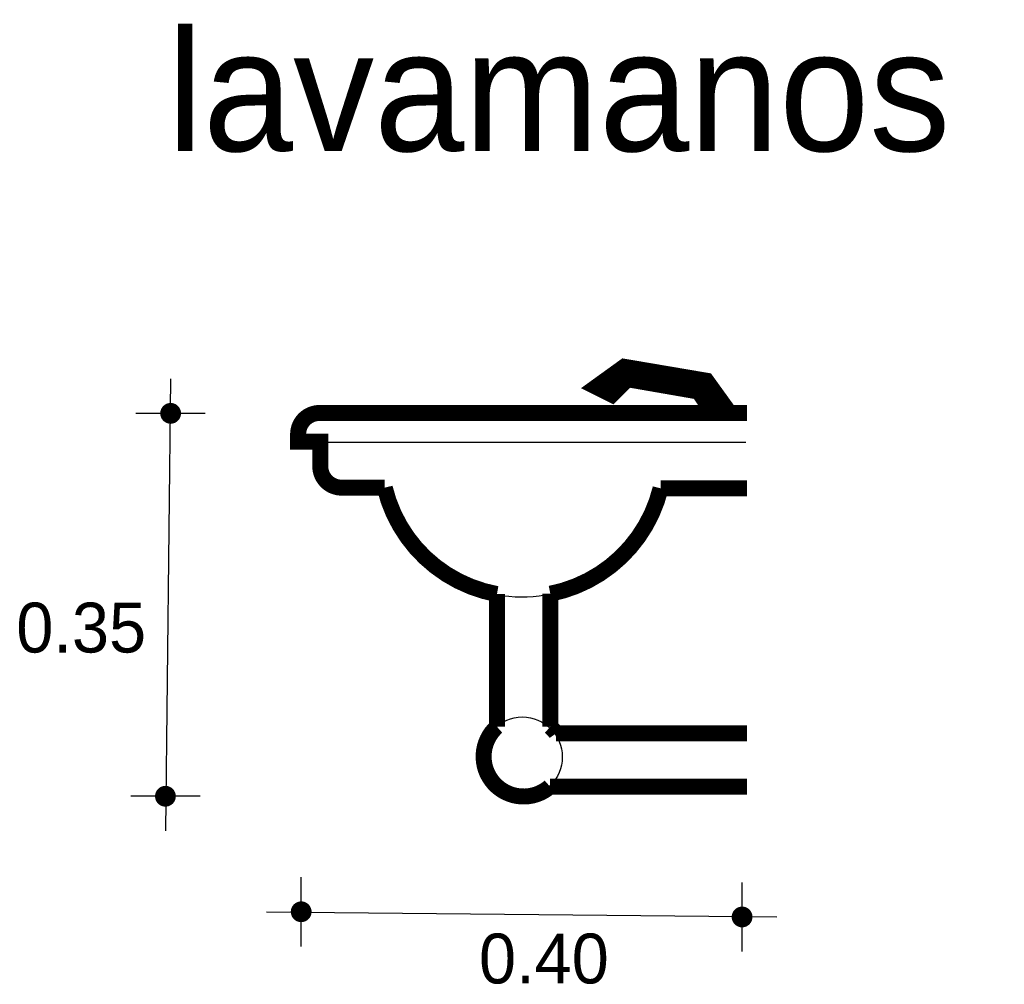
# Model space of a CAD drawing. Extents: x 13.875 to 14.797, y -3.664 to -2.759.
import ezdxf

# ---------------------------------------------------------------- set-up
doc = ezdxf.new("R2010")
doc.units = 0
doc.header["$MEASUREMENT"] = 0
for name, color, linetype in [('BORDE', 2, 'CONTINUOUS'), ('COTAS', 6, 'CONTINUOUS'), ('DIBUJO', 5, 'CONTINUOUS'), ('TEXTO', 4, 'CONTINUOUS')]:
    doc.layers.add(name, color=color, linetype=linetype)

msp = doc.modelspace()

# ---------------------------------------------------------------- linework, layer by layer
at = {"layer": 'BORDE', "const_width": 0.015}
for points in [[(14.55641, -3.12799), (14.54003, -3.12799), (14.51825, -3.09775), (14.44131, -3.08469), (14.41518, -3.10355), (14.4297, -3.11081), (14.44422, -3.0963), (14.511, -3.10791), (14.52439, -3.12799), (14.15641, -3.12799), (14.15565, -3.12799, 0.414214), (14.13565, -3.14799), (14.13565, -3.15499), (14.15641, -3.15499), (14.15641, -3.17799, 0.414214), (14.17641, -3.19799), (14.21682, -3.19799, 0.296551), (14.32197, -3.29783), (14.32197, -3.42221, 0.994842), (14.37168, -3.47834), (14.55641, -3.47834)], [(14.55641, -3.42834), (14.37746, -3.42834, 0.055048), (14.37197, -3.42221), (14.37197, -3.29752, 0.291909), (14.47535, -3.1986), (14.55641, -3.1986)]]:
    msp.add_lwpolyline(points, format="xyb", dxfattribs=at)
at = {"layer": 'COTAS'}
for p, q in [((14.01619, -3.09586), (14.01132, -3.51985)), ((14.04865, -3.12833), (13.98372, -3.12833)), ((14.04378, -3.48738), (13.97885, -3.48738)), ((14.13854, -3.62817), (14.13854, -3.56324)), ((14.55171, -3.63304), (14.55171, -3.56811)), ((14.10608, -3.5957), (14.58417, -3.60057))]:
    msp.add_line(p, q, dxfattribs=at)
at = {"layer": 'COTAS', "const_width": 0.00974}
for points in [[(14.01132, -3.12833, 1), (14.02106, -3.12833, 1)], [(14.00645, -3.48738, 1), (14.01619, -3.48738, 1)], [(14.13367, -3.5957, 1), (14.14341, -3.5957, 1)], [(14.54684, -3.60057, 1), (14.55658, -3.60057, 1)]]:
    msp.add_lwpolyline(points, format="xyb", close=True, dxfattribs=at)
at = {"layer": 'DIBUJO'}
for p, q in [((14.44011, -3.08507), (14.41398, -3.10394)), ((14.51705, -3.09813), (14.44011, -3.08507)), ((14.4285, -3.11119), (14.44301, -3.09668)), ((14.44301, -3.09668), (14.50979, -3.10829)), ((14.53883, -3.12837), (14.51705, -3.09813)), ((14.41398, -3.10394), (14.4285, -3.11119)), ((14.50979, -3.10829), (14.52431, -3.13006)), ((14.15521, -3.12837), (14.15445, -3.12837)), ((14.55521, -3.12837), (14.15521, -3.12837)), ((14.13445, -3.14837), (14.13445, -3.15538)), ((14.13445, -3.15538), (14.55521, -3.15538)), ((14.15521, -3.15538), (14.15521, -3.17837)), ((14.17521, -3.19837), (14.21562, -3.19837)), ((14.47415, -3.19899), (14.55521, -3.19899)), ((14.32076, -3.29821), (14.32076, -3.42259)), ((14.37076, -3.29821), (14.37076, -3.42259)), ((14.55521, -3.42872), (14.37434, -3.42872)), ((14.55521, -3.47872), (14.37434, -3.47872))]:
    msp.add_line(p, q, dxfattribs=at)
msp.add_circle((14.34576, -3.45053), 0.03749, dxfattribs=at)
for centre, radius, start, end in [((14.15445, -3.14837), 0.02, 90, 180), ((14.17521, -3.17837), 0.02, 180, 270), ((14.34496, -3.16745), 0.13298, 193.4466, 346.28145)]:
    msp.add_arc(centre, radius, start, end, dxfattribs=at)

# ---------------------------------------------------------------- texts
at = {"layer": 'COTAS'}
for s, p in [('0.35', (13.87155, -3.35259)), ('0.40', (14.30515, -3.6629))]:
    msp.add_text(s, height=0.046751, dxfattribs=at).set_placement(p)
at = {"layer": 'TEXTO'}
msp.add_text('lavamanos', height=0.113495, dxfattribs=at).set_placement((14.01289, -2.88245))

doc.saveas('drawing.dxf')
